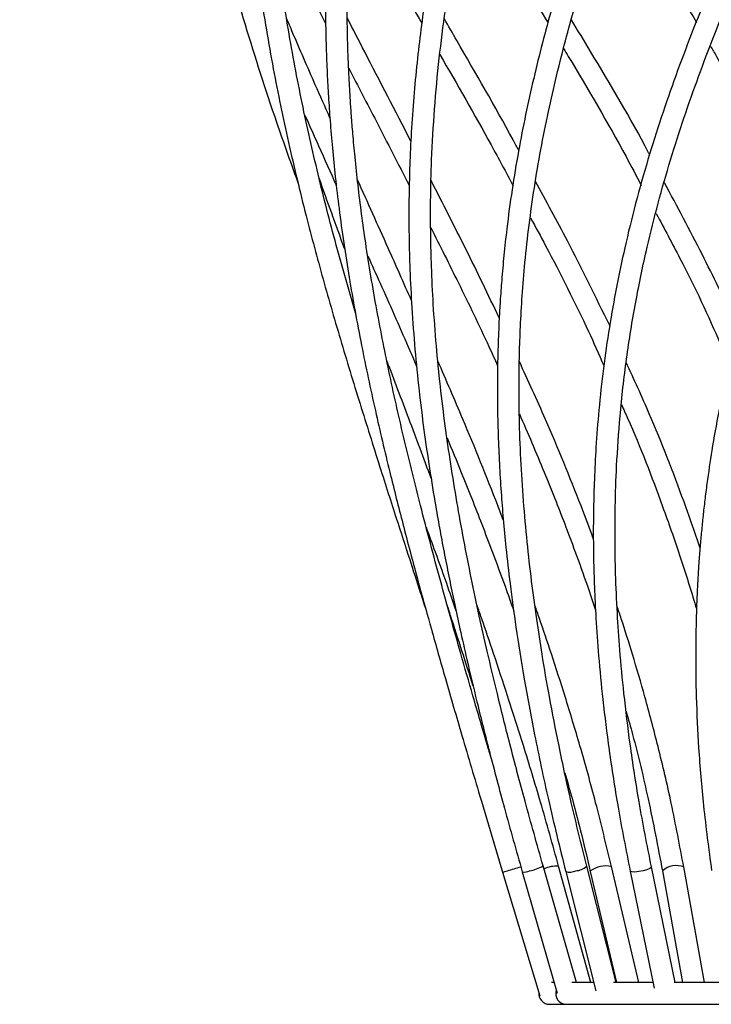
# Model space of a CAD drawing. Header units: millimetres. Extents: x -156 to 156, y -14 to 1729.
# Tile 3 of 7: x -128 to -33, y 327 to 463. Entities that reach past the tile are written whole.
import ezdxf

# ---------------------------------------------------------------- set-up
doc = ezdxf.new("R2010")
doc.units = ezdxf.units.MM

msp = doc.modelspace()

# ---------------------------------------------------------------- linework, layer by layer
at = {"color": 7, "linetype": 'Continuous', "lineweight": 25}
for p, q in [((-61.49, 344.95), (-56.32, 327.82)), ((-58.76, 344.97), (-53.94, 328.17)), ((-51.25, 329.65), (-55.88, 345.79)), ((-49.3, 329.65), (-53.74, 345.78)), ((-52.75, 345.01), (-48.57, 328.53)), ((-45.76, 329.65), (-49.84, 345.75)), ((-49.35, 345.04), (-45.73, 329.65)), ((-42.65, 329.65), (-46.43, 345.72)), ((-43.84, 345.08), (-40.52, 328.87)), ((-37.61, 329.65), (-40.9, 345.68)), ((-39.37, 345.11), (-36.59, 329.65)), ((-33.54, 329.65), (-36.42, 345.65)), ((-54.37, 329.65), (-54.73, 329.65)), ((-48.85, 329.65), (-51.9, 329.65)), ((-40.67, 329.65), (-46.13, 329.65)), ((-30.35, 329.65), (-37.77, 329.65)), ((-56.28, 327.72), (-56.29, 327.72)), ((-54.99, 326.65), (45.01, 326.65))]:
    msp.add_line(p, q, dxfattribs=at)
at = {"color": 8, "linetype": 'Continuous', "lineweight": 25}
msp.add_line((-49.31, 345.12), (-49.35, 345.04), dxfattribs=at)
at = {"color": 8, "linetype": 'Continuous', "lineweight": 25, "flags": 128}
for points in [[(-42.06, 345.12), (-42.64, 345.01), (-43.17, 344.95), (-43.58, 344.96), (-43.81, 345.03), (-43.84, 345.08)], [(-40.9, 345.68), (-40.92, 345.6), (-41.13, 345.44), (-41.54, 345.27), (-42.06, 345.12)]]:
    msp.add_lwpolyline(points, dxfattribs=at)
at = {"color": 8, "linetype": 'Continuous', "lineweight": 25}
for centre, radius, start, end in [((-62.35, 349.61), 4.74, 280.4158, 288.7455), ((-76.7, 400.49), 57.6, 286.0019, 287.9428), ((-58.52, 346.8), 1.85, 262.6033, 294.6769), ((-58.85, 351.11), 6.09, 280.3656, 299.177), ((-53.88, 340.95), 4.83, 88.3611, 112.9848), ((-52.22, 347.14), 2.2, 256.0368, 292.9795), ((-51.55, 347.71), 2.6, 274.0447, 310.9271), ((-47.16, 342.01), 3.78, 78.8847, 124.7517), ((-37.46, 342.94), 2.9, 68.9455, 131.2504), ((-52.65, 328.14), 1.49, 161.8606, 268.1864)]:
    msp.add_arc(centre, radius, start, end, dxfattribs=at)
at = {"color": 7, "linetype": 'Continuous', "lineweight": 25}
msp.add_arc((-54.99, 328.15), 1.5, 172.9594, 270, dxfattribs=at)
for points, knots in [([(-102.96, 656.59), (-102.51, 654.2), (-101.66, 649.67), (-100.66, 643.29), (-99.89, 637.73), (-99.31, 632.97), (-98.85, 628.81), (-98.47, 624.96), (-97.94, 618.83), (-97.37, 610.39), (-96.91, 599.2), (-96.71, 587.64), (-96.75, 575.73), (-96.96, 564.42), (-97.26, 553.65), (-97.58, 543.41), (-97.88, 533.27), (-98.09, 523.24), (-98.17, 513.14), (-98.07, 504.46), (-97.83, 497.15), (-97.55, 491.58), (-97.21, 486.59), (-96.88, 482.55), (-96.54, 479.02), (-96.16, 475.47), (-95.66, 471.36), (-94.76, 464.84), (-93.33, 456.32), (-91.18, 445.95), (-88.85, 436.25), (-86.36, 426.99), (-83.8, 418.14), (-81.11, 409.32), (-78.86, 402.21), (-77.17, 396.91), (-75.98, 393.24), (-74.67, 389.18), (-73.34, 385.07), (-72.42, 382.21), (-72.02, 380.98)], [0, 0, 0, 0, 0.024489, 0.04623, 0.065223, 0.081468, 0.095055, 0.108009, 0.121159, 0.158322, 0.195395, 0.23803, 0.280199, 0.322363, 0.360008, 0.397651, 0.435294, 0.472936, 0.510585, 0.549864, 0.572041, 0.594469, 0.613796, 0.629472, 0.640839, 0.654406, 0.670225, 0.687953, 0.728959, 0.767264, 0.80494, 0.837058, 0.869179, 0.901257, 0.931781, 0.944707, 0.957169, 0.970393, 0.98717, 1, 1, 1, 1]), ([(-81.76, 421.98), (-82.76, 425.44), (-84.71, 432.22), (-87.23, 442.19), (-89.44, 452.12), (-91.34, 462.29), (-92.59, 470.8), (-93.37, 477.5), (-93.82, 482.03), (-94.16, 486.03), (-94.4, 489.47), (-94.6, 492.71), (-94.77, 496.11), (-95.04, 502.88), (-95.2, 512.81), (-95.06, 525.8), (-94.72, 538.77), (-94.31, 551.86), (-93.93, 565.14), (-93.72, 578.07), (-93.74, 590.61), (-94.01, 602.65), (-94.48, 612.02), (-94.94, 618.7), (-95.29, 623.01), (-95.74, 627.96), (-96.38, 633.87), (-97.26, 640.76), (-98.43, 648.63), (-99.47, 654.22), (-100.02, 657.17)], [0, 0, 0, 0, 0.043882, 0.08611, 0.129279, 0.173946, 0.220949, 0.242942, 0.26384, 0.281772, 0.296733, 0.310089, 0.325272, 0.342449, 0.400889, 0.458001, 0.514297, 0.570591, 0.626885, 0.683178, 0.73272, 0.782232, 0.830603, 0.846499, 0.862786, 0.882501, 0.906076, 0.933513, 0.964819, 1, 1, 1, 1]), ([(-71.56, 656.69), (-71.23, 654.04), (-70.62, 649.01), (-70.04, 641.86), (-69.67, 635.5), (-69.47, 629.93), (-69.39, 625.15), (-69.38, 621.05), (-69.44, 615.28), (-69.68, 607.49), (-70.43, 594.92), (-71.9, 579.78), (-74.36, 561.21), (-77.43, 541.92), (-80.76, 521.96), (-83.07, 506.37), (-84.41, 494.89), (-85.13, 487.39), (-85.67, 479.65), (-86, 471.58), (-86.04, 464.64), (-85.92, 459.21), (-85.78, 455.57), (-85.59, 452.18), (-85.36, 448.76), (-85.05, 445.05), (-84.64, 441.01), (-83.93, 435.05), (-82.79, 427.32), (-81.09, 418), (-79.18, 409.01), (-77.51, 401.93), (-76.21, 396.69), (-75.27, 393.04), (-74.21, 388.98), (-72.9, 384.12), (-71.27, 378.26), (-69.32, 371.38), (-67.02, 363.5), (-64.38, 354.57), (-62.49, 348.27), (-61.49, 344.95)], [0, 0, 0, 0, 0.02407, 0.045774, 0.065113, 0.082089, 0.096698, 0.10894, 0.119715, 0.149896, 0.180946, 0.236769, 0.292586, 0.35903, 0.425477, 0.491931, 0.517311, 0.542696, 0.568738, 0.59645, 0.625164, 0.639273, 0.651374, 0.66196, 0.673297, 0.685668, 0.699057, 0.71346, 0.744531, 0.774846, 0.803569, 0.830397, 0.841762, 0.852722, 0.86456, 0.879549, 0.897728, 0.918686, 0.942718, 0.969822, 1, 1, 1, 1]), ([(-63.11, 360.84), (-63.27, 361.38), (-64.11, 364.22), (-65.5, 369), (-67.19, 374.86), (-68.69, 380.19), (-70.1, 385.28), (-71.5, 390.47), (-73.19, 396.93), (-75.11, 404.69), (-77.15, 413.73), (-78.96, 422.85), (-80.2, 430.26), (-81.01, 436), (-81.5, 439.96), (-81.9, 443.67), (-82.19, 446.87), (-82.4, 449.46), (-82.58, 452.06), (-82.76, 455.2), (-82.92, 459.15), (-83.01, 463.51), (-83.02, 469.94), (-82.77, 478.2), (-82.07, 488.22), (-80.76, 500.99), (-78.55, 516.69), (-75.45, 535.61), (-72.29, 554.91), (-69.86, 571.9), (-68.23, 586.33), (-67.25, 597.71), (-66.74, 606.45), (-66.51, 612.92), (-66.4, 617.75), (-66.37, 623.6), (-66.47, 630.49), (-66.8, 638.43), (-67.43, 647.4), (-68.18, 653.74), (-68.58, 657.08)], [0, 0, 0, 0, 0.005172, 0.027043, 0.045832, 0.061541, 0.078425, 0.095116, 0.112079, 0.1416, 0.171634, 0.202106, 0.233713, 0.247397, 0.261357, 0.274859, 0.286058, 0.294866, 0.302196, 0.313473, 0.328042, 0.3441, 0.359948, 0.396851, 0.432758, 0.467793, 0.534213, 0.600645, 0.667079, 0.733514, 0.772493, 0.810695, 0.84547, 0.85782, 0.873395, 0.892216, 0.914284, 0.9396, 0.968169, 1, 1, 1, 1]), ([(-36.06, 656.79), (-35.92, 654.1), (-35.67, 648.99), (-35.64, 641.74), (-35.78, 635.31), (-36.04, 629.69), (-36.36, 624.89), (-36.71, 620.78), (-37.27, 614.92), (-38.23, 607), (-40.2, 594.21), (-43.23, 578.82), (-47.8, 559.94), (-53.25, 540.35), (-59.25, 520.09), (-63.97, 503.62), (-67.28, 490.7), (-69.45, 481.25), (-71.31, 471.72), (-72.53, 463.81), (-73.29, 457.47), (-73.75, 452.73), (-74.1, 447.99), (-74.32, 443.49), (-74.43, 439.51), (-74.46, 435.99), (-74.44, 432.34), (-74.32, 428.04), (-74.06, 422.88), (-73.64, 417.3), (-73.08, 411.66), (-72.4, 406.17), (-71.62, 400.82), (-70.86, 396.16), (-70.15, 392.16), (-69.52, 388.8), (-68.85, 385.46), (-68.15, 382.06), (-67.35, 378.37), (-66.32, 373.83), (-64.98, 368.18), (-63.25, 361.31), (-61.17, 353.47), (-59.6, 347.91), (-58.76, 344.97)], [0, 0, 0, 0, 0.024454, 0.046461, 0.066022, 0.083136, 0.097802, 0.110017, 0.120964, 0.151708, 0.183328, 0.240104, 0.296877, 0.36446, 0.432046, 0.499632, 0.531897, 0.564162, 0.596425, 0.629182, 0.644595, 0.660486, 0.676837, 0.692119, 0.705281, 0.716325, 0.726768, 0.741163, 0.758309, 0.776889, 0.794875, 0.812244, 0.828995, 0.845337, 0.855875, 0.866305, 0.876626, 0.886839, 0.8977, 0.910637, 0.92859, 0.94947, 0.973274, 1, 1, 1, 1]), ([(-55.88, 345.79), (-56.72, 348.78), (-58.32, 354.41), (-60.42, 362.35), (-62.15, 369.26), (-63.55, 375.16), (-64.75, 380.51), (-65.84, 385.64), (-66.87, 390.91), (-67.82, 396.15), (-68.68, 401.42), (-69.45, 406.75), (-70.12, 412.21), (-70.68, 417.82), (-71.09, 423.35), (-71.33, 428.44), (-71.45, 433.2), (-71.47, 438.12), (-71.32, 443.94), (-70.94, 450.54), (-70.3, 457.44), (-69.44, 464.13), (-67.97, 473.43), (-65.52, 485.41), (-61.44, 501.57), (-56.38, 519.21), (-50.66, 538.52), (-45.15, 558.22), (-40.9, 575.58), (-37.88, 590.39), (-35.84, 602.43), (-34.6, 611.8), (-33.91, 618.48), (-33.52, 622.79), (-33.15, 627.75), (-32.84, 633.66), (-32.65, 640.55), (-32.65, 648.43), (-32.92, 654.02), (-33.06, 656.98)], [0, 0, 0, 0, 0.02717, 0.0512905, 0.0723694, 0.0904058, 0.105401, 0.1216528, 0.1378664, 0.1543482, 0.1706603, 0.1873916, 0.2047415, 0.2227103, 0.2412518, 0.2582061, 0.2723997, 0.2879053, 0.3068923, 0.3303162, 0.3540304, 0.3766835, 0.3983676, 0.449059, 0.4997549, 0.56427, 0.6287894, 0.6933095, 0.7578301, 0.7956885, 0.8335246, 0.8704834, 0.8826289, 0.8950872, 0.9101734, 0.9282043, 0.9491816, 0.9731117, 1, 1, 1, 1]), ([(1.31, 656.91), (1.24, 654.26), (1.11, 649.23), (0.6, 642.07), (-0.03, 635.71), (-0.71, 630.15), (-1.4, 625.37), (-2.06, 621.27), (-3.07, 615.49), (-4.63, 607.7), (-7.57, 595.13), (-11.81, 579.98), (-17.95, 561.4), (-25.18, 542.11), (-33.28, 522.15), (-39.98, 505.89), (-45.02, 493.05), (-48.55, 483.57), (-51.8, 474.07), (-54.74, 464.48), (-57.28, 454.7), (-59.41, 444.52), (-60.66, 436.33), (-61.31, 430.34), (-61.61, 426.99), (-61.82, 424.07), (-61.96, 421.66), (-62.06, 419.46), (-62.15, 416.9), (-62.22, 413.58), (-62.21, 409.63), (-62.12, 405.5), (-61.95, 401.46), (-61.71, 397.59), (-61.41, 393.73), (-61, 389.51), (-60.43, 384.52), (-59.62, 378.54), (-58.51, 371.58), (-57.03, 363.63), (-55.14, 354.66), (-53.57, 348.34), (-52.75, 345.01)], [0, 0, 0, 0, 0.0240663, 0.0457661, 0.0650996, 0.0820666, 0.0966655, 0.1088941, 0.1196683, 0.1498519, 0.1809046, 0.2367265, 0.2925386, 0.3589706, 0.4253963, 0.4918198, 0.5241756, 0.5565368, 0.5888993, 0.6213168, 0.6542003, 0.6877911, 0.7231579, 0.7351406, 0.7463738, 0.7558013, 0.7634221, 0.7695955, 0.7770104, 0.7880497, 0.8013386, 0.8145775, 0.8271898, 0.839388, 0.8509372, 0.8632454, 0.8786388, 0.8971492, 0.918361, 0.9425755, 0.9697896, 1, 1, 1, 1]), ([(-49.84, 345.75), (-50.57, 348.69), (-51.95, 354.24), (-53.64, 362.07), (-54.98, 368.9), (-55.99, 374.75), (-56.8, 380.08), (-57.5, 385.26), (-58.12, 390.71), (-58.62, 396.34), (-58.99, 402.06), (-59.18, 407.49), (-59.23, 412.31), (-59.17, 416.53), (-59.03, 420.55), (-58.78, 424.79), (-58.25, 431.22), (-57.18, 439.75), (-55.28, 449.96), (-52.88, 459.9), (-50.12, 469.48), (-47, 478.95), (-43.58, 488.4), (-38.76, 500.89), (-32.38, 516.49), (-24.63, 535.42), (-17.17, 554.71), (-11.31, 571.7), (-6.95, 586.13), (-3.92, 597.49), (-1.9, 606.23), (-0.57, 612.7), (0.34, 617.53), (1.34, 623.39), (2.35, 630.28), (3.27, 638.21), (4.03, 647.18), (4.21, 653.52), (4.31, 656.86)], [0, 0, 0, 0, 0.026758, 0.050554, 0.071403, 0.089301, 0.104251, 0.120471, 0.137201, 0.154915, 0.173115, 0.191031, 0.206385, 0.219137, 0.231514, 0.245239, 0.260291, 0.294322, 0.329451, 0.362551, 0.394901, 0.427249, 0.459604, 0.491964, 0.555381, 0.618801, 0.682216, 0.745622, 0.782823, 0.819272, 0.852448, 0.864253, 0.879134, 0.897111, 0.918182, 0.942349, 0.969619, 1, 1, 1, 1]), ([(38.2, 657.02), (37.93, 654.33), (37.41, 649.22), (36.36, 641.97), (35.27, 635.53), (34.17, 629.91), (33.14, 625.11), (32.19, 620.99), (30.76, 615.14), (28.62, 607.21), (24.73, 594.42), (19.33, 579.01), (11.71, 560.13), (2.8, 540.53), (-7.2, 520.26), (-15.9, 503.2), (-22.89, 489.09), (-28.22, 477.83), (-33.18, 466.53), (-37.64, 455.12), (-41.54, 443.41), (-44.13, 433.62), (-45.76, 425.85), (-46.75, 420.27), (-47.57, 414.6), (-48.18, 409.07), (-48.57, 403.95), (-48.8, 399.43), (-48.91, 395.51), (-48.95, 391.86), (-48.91, 388.22), (-48.8, 384.26), (-48.58, 379.79), (-48.21, 374.6), (-47.62, 368.53), (-46.74, 361.54), (-45.52, 353.62), (-44.42, 348.03), (-43.84, 345.08)], [0, 0, 0, 0, 0.024448, 0.046449, 0.066006, 0.083117, 0.09778, 0.109994, 0.120938, 0.151674, 0.183288, 0.240057, 0.296825, 0.364406, 0.43199, 0.499577, 0.537988, 0.576401, 0.614814, 0.653245, 0.691922, 0.732013, 0.749679, 0.76763, 0.785864, 0.804073, 0.820306, 0.834223, 0.84654, 0.856956, 0.868219, 0.88033, 0.893583, 0.909506, 0.927956, 0.949191, 0.973209, 1, 1, 1, 1]), ([(-40.9, 345.68), (-41.49, 348.67), (-42.6, 354.33), (-43.83, 362.33), (-44.69, 369.34), (-45.26, 375.38), (-45.64, 380.9), (-45.87, 386.04), (-45.95, 390.94), (-45.92, 395.92), (-45.72, 401.56), (-45.25, 408.4), (-44.4, 415.96), (-43.14, 423.76), (-41.22, 432.96), (-38.41, 443.38), (-34.48, 455.01), (-30, 466.35), (-25.02, 477.6), (-19.68, 488.82), (-12.83, 502.6), (-4.47, 519.03), (5.06, 538.34), (14.07, 558.03), (21.13, 575.38), (26.45, 590.19), (30.3, 602.22), (32.93, 611.59), (34.62, 618.26), (35.64, 622.57), (36.74, 627.53), (37.93, 633.44), (39.14, 640.33), (40.31, 648.21), (40.88, 653.79), (41.19, 656.75)], [0, 0, 0, 0, 0.027242, 0.051558, 0.072964, 0.091459, 0.107045, 0.123862, 0.139033, 0.152742, 0.170407, 0.19209, 0.217502, 0.242805, 0.267544, 0.307498, 0.346091, 0.384498, 0.422896, 0.461298, 0.499704, 0.564218, 0.628738, 0.69326, 0.757785, 0.795648, 0.833489, 0.870455, 0.882604, 0.895064, 0.910153, 0.928187, 0.949169, 0.973105, 1, 1, 1, 1]), ([(72.28, 657.12), (71.84, 654.47), (70.99, 649.43), (69.51, 642.28), (68.05, 635.91), (66.64, 630.34), (65.36, 625.55), (64.19, 621.46), (62.48, 615.67), (59.99, 607.88), (55.58, 595.3), (49.62, 580.14), (41.33, 561.56), (31.72, 542.26), (20.85, 522.3), (10.78, 504.76), (1.97, 489.42), (-5.44, 476.16), (-12.42, 462.82), (-18.77, 449.34), (-23.09, 438.58), (-25.85, 430.61), (-27.47, 425.46), (-28.99, 420.09), (-30.38, 414.48), (-31.58, 408.85), (-32.52, 403.56), (-33.12, 399.46), (-33.51, 396.43), (-33.76, 394.23), (-33.97, 392.1), (-34.17, 389.92), (-34.36, 387.39), (-34.56, 384.17), (-34.72, 380.03), (-34.8, 374.92), (-34.72, 368.86), (-34.39, 361.82), (-33.73, 353.82), (-32.97, 348.16), (-32.57, 345.17)], [0, 0, 0, 0, 0.024073, 0.045779, 0.065119, 0.082093, 0.0967, 0.108937, 0.119712, 0.149895, 0.180948, 0.236771, 0.292582, 0.35901, 0.425427, 0.491832, 0.537113, 0.582394, 0.627681, 0.672992, 0.718304, 0.734499, 0.751108, 0.7684, 0.786374, 0.804949, 0.821922, 0.836309, 0.843508, 0.850231, 0.856845, 0.863352, 0.870467, 0.880327, 0.89307, 0.908697, 0.927206, 0.948595, 0.972865, 1, 1, 1, 1]), ([(-128.31, 656.52), (-127.67, 653.88), (-126.46, 648.84), (-124.92, 641.68), (-123.65, 635.32), (-122.62, 629.74), (-121.79, 624.96), (-121.11, 620.85), (-120.2, 615.07), (-119.07, 607.29), (-117.45, 594.72), (-115.78, 579.58), (-113.97, 561), (-112.12, 541.7), (-109.85, 521.73), (-107.19, 504.17), (-104.16, 488.81), (-100.98, 475.54), (-97.2, 462.2), (-93.41, 450.36), (-90.73, 442.86), (-89.68, 439.92)], [0, 0, 0, 0, 0.03428, 0.065196, 0.092749, 0.116943, 0.137774, 0.15524, 0.170586, 0.213545, 0.257744, 0.337223, 0.416695, 0.511302, 0.605914, 0.700529, 0.765049, 0.829564, 0.894071, 0.958586, 1, 1, 1, 1]), ([(-46.08, 481.35), (-45.82, 480.93), (-43.28, 476.83), (-39.41, 470.57), (-35.94, 464.67), (-34.66, 462.48)], [0, 0, 0, 0, 0.066898, 0.654394, 1, 1, 1, 1]), ([(-82.6, 479.71), (-81.3, 477.43), (-78.04, 471.68), (-74.69, 465.89), (-72.67, 462.4)], [0, 0, 0, 0, 0.397935, 1, 1, 1, 1]), ([(-66.34, 480.75), (-64.45, 477.66), (-60.71, 471.58), (-57.02, 465.44), (-55.2, 462.42)], [0, 0, 0, 0, 0.507625, 1, 1, 1, 1]), ([(-93.27, 476.75), (-93.08, 476.35), (-90.76, 471.57), (-88.27, 466.75), (-85.98, 462.33)], [0, 0, 0, 0, 0.081944, 1, 1, 1, 1]), ([(-85.39, 449.3), (-86.07, 450.83), (-87.29, 453.58), (-89, 457.5), (-90.32, 460.56), (-91.1, 462.42), (-91.38, 463.07)], [0, 0, 0, 0, 0.329392, 0.593313, 0.85537, 1, 1, 1, 1]), ([(-74.18, 446.08), (-76.32, 450.21), (-79.3, 455.93), (-82.18, 461.55), (-82.99, 463.12)], [0, 0, 0, 0, 0.720522, 1, 1, 1, 1]), ([(-59.26, 444.8), (-59.52, 445.29), (-62.28, 450.43), (-65.8, 456.47), (-68.98, 462), (-69.55, 463)], [0, 0, 0, 0, 0.078291, 0.833747, 1, 1, 1, 1]), ([(-41.14, 444.2), (-41.2, 444.32), (-43.75, 449.16), (-47.43, 455.35), (-51.08, 461.39), (-51.96, 462.85)], [0, 0, 0, 0, 0.0188, 0.76244, 1, 1, 1, 1]), ([(-32.72, 459.2), (-32.44, 458.73), (-29.88, 454.39), (-26.32, 448.03), (-23.34, 442.05), (-22.33, 440.03)], [0, 0, 0, 0, 0.075339, 0.687876, 1, 1, 1, 1]), ([(-70.18, 458.06), (-67.78, 453.91), (-64.32, 447.91), (-61.03, 441.76), (-60.01, 439.87)], [0, 0, 0, 0, 0.691691, 1, 1, 1, 1]), ([(-53.05, 458.87), (-52.83, 458.51), (-49.86, 453.58), (-46.17, 447.31), (-43, 441.28), (-42.31, 439.95)], [0, 0, 0, 0, 0.0582933, 0.793063, 1, 1, 1, 1]), ([(-82.78, 456.18), (-81.51, 453.72), (-78.73, 448.37), (-75.92, 442.9), (-74.41, 439.94)], [0, 0, 0, 0, 0.459552, 1, 1, 1, 1]), ([(-88.83, 449.66), (-88.31, 448.47), (-86.98, 445.45), (-85.52, 442.2), (-84.59, 440.13), (-84.5, 439.92)], [0, 0, 0, 0, 0.367656, 0.935899, 1, 1, 1, 1]), ([(-83.28, 431.02), (-83.3, 431.08), (-84.56, 434.44), (-85.72, 437.71), (-86.86, 440.93)], [0, 0, 0, 0, 0.0178652, 1, 1, 1, 1]), ([(-74.1, 424.01), (-75.17, 426.44), (-77.67, 432.08), (-80.16, 437.59), (-81.57, 440.73)], [0, 0, 0, 0, 0.429747, 1, 1, 1, 1]), ([(-61.96, 421.61), (-63.48, 424.79), (-66.55, 431.2), (-69.76, 437.45), (-71.38, 440.6)], [0, 0, 0, 0, 0.495827, 1, 1, 1, 1]), ([(-46.67, 420.54), (-48.58, 424.47), (-51.85, 431.2), (-55.44, 437.76), (-56.93, 440.49)], [0, 0, 0, 0, 0.584029, 1, 1, 1, 1]), ([(-28.98, 419.97), (-29.16, 420.38), (-30.66, 423.9), (-33.96, 430.71), (-37.33, 437.02), (-39.09, 440.31)], [0, 0, 0, 0, 0.058519, 0.508968, 1, 1, 1, 1]), ([(-40.24, 436.05), (-39.13, 433.98), (-35.93, 428.01), (-32.57, 421.02), (-30.56, 416.05), (-30.19, 415.13)], [0, 0, 0, 0, 0.30145, 0.871115, 1, 1, 1, 1]), ([(-57.62, 435.44), (-56.92, 434.16), (-54.12, 429), (-50.68, 422.19), (-48.18, 416.59), (-47.48, 415.01)], [0, 0, 0, 0, 0.192141, 0.771878, 1, 1, 1, 1]), ([(-71.44, 434.14), (-70.15, 431.58), (-67.43, 426.13), (-64.32, 419.74), (-62.58, 415.89), (-62.18, 415)], [0, 0, 0, 0, 0.4057036, 0.8627188, 1, 1, 1, 1]), ([(-80.13, 430.2), (-79.57, 428.93), (-77.7, 424.79), (-75.43, 419.69), (-73.77, 415.82), (-73.38, 414.91)], [0, 0, 0, 0, 0.250983, 0.824749, 1, 1, 1, 1]), ([(-71.38, 399.43), (-72.4, 402.19), (-74.44, 407.66), (-76.48, 413.01), (-77.49, 415.67)], [0, 0, 0, 0, 0.503917, 1, 1, 1, 1]), ([(-61.39, 393.67), (-61.64, 394.33), (-63.44, 399.01), (-66.43, 406.39), (-69.28, 412.97), (-70.44, 415.64)], [0, 0, 0, 0, 0.088789, 0.631378, 1, 1, 1, 1]), ([(-48.93, 391.08), (-49, 391.28), (-49.55, 392.79), (-51.68, 398.32), (-54.93, 406.34), (-57.95, 412.92), (-59.17, 415.58)], [0, 0, 0, 0, 0.024435, 0.182108, 0.669434, 1, 1, 1, 1]), ([(-34.17, 389.77), (-34.29, 390.13), (-34.98, 392.27), (-37.21, 398.49), (-40.39, 406.75), (-43.3, 413.1), (-44.39, 415.46)], [0, 0, 0, 0, 0.041453, 0.245626, 0.7195, 1, 1, 1, 1]), ([(-45.05, 409.63), (-44.76, 409), (-42.65, 404.36), (-40.42, 398.51), (-38.14, 392.17), (-37, 388.82), (-35.92, 385.49), (-35.14, 382.99), (-34.74, 381.59), (-34.66, 381.31)], [0, 0, 0, 0, 0.069221, 0.50166, 0.620628, 0.738358, 0.854853, 0.970114, 1, 1, 1, 1]), ([(-59.17, 408.35), (-58.01, 405.67), (-56.33, 401.78), (-54.28, 396.69), (-52.86, 393.04), (-51.35, 389.01), (-49.91, 385.02), (-49, 382.29), (-48.63, 381.17)], [0, 0, 0, 0, 0.300286, 0.434508, 0.563931, 0.702307, 0.877738, 1, 1, 1, 1]), ([(-69.18, 405), (-68.51, 403.42), (-67.35, 400.63), (-65.76, 396.65), (-64.34, 393), (-62.8, 388.96), (-61.31, 384.95), (-60.34, 382.19), (-59.94, 381.05)], [0, 0, 0, 0, 0.201478, 0.354024, 0.501124, 0.658733, 0.858501, 1, 1, 1, 1]), ([(-72.06, 392.64), (-71.65, 391.51), (-70.65, 388.79), (-69.27, 384.93), (-68.32, 382.18), (-67.93, 381.06)], [0, 0, 0, 0, 0.292956, 0.709855, 1, 1, 1, 1]), ([(-65.55, 370.65), (-66.07, 372.28), (-67.12, 375.56), (-68.32, 379.3), (-69, 381.4), (-69.15, 381.87)], [0, 0, 0, 0, 0.435498, 0.872523, 1, 1, 1, 1]), ([(-53.74, 345.78), (-54.56, 348.72), (-56.11, 354.28), (-58.49, 362.13), (-60.68, 368.99), (-62.62, 374.87), (-64.04, 379.05), (-64.82, 381.27), (-65.03, 381.87)], [0, 0, 0, 0, 0.243357, 0.460094, 0.650155, 0.81354, 0.950259, 1, 1, 1, 1]), ([(-46.43, 345.72), (-47.14, 348.66), (-48.48, 354.23), (-50.66, 362.07), (-52.73, 368.94), (-54.62, 374.82), (-56.03, 379), (-56.81, 381.22), (-57.02, 381.81)], [0, 0, 0, 0, 0.243279, 0.460031, 0.650165, 0.813685, 0.950598, 1, 1, 1, 1]), ([(-36.42, 345.64), (-36.98, 348.59), (-38.02, 354.15), (-39.87, 362), (-41.68, 368.87), (-43.41, 374.76), (-44.71, 378.95), (-45.46, 381.17), (-45.66, 381.75)], [0, 0, 0, 0, 0.2431803, 0.4599084, 0.650059, 0.8136408, 0.9506571, 1, 1, 1, 1]), ([(-44.39, 367.17), (-44.09, 366.11), (-42.96, 362.09), (-41.21, 354.73), (-40.01, 348.43), (-39.37, 345.11)], [0, 0, 0, 0, 0.1455108, 0.5495762, 1, 1, 1, 1]), ([(-52.88, 358.67), (-52.52, 357.45), (-51.22, 352.91), (-50.14, 348.36), (-49.35, 345.04)], [0, 0, 0, 0, 0.27047, 1, 1, 1, 1])]:
    msp.add_open_spline(points, degree=3, knots=knots, dxfattribs=at)

doc.saveas('drawing.dxf')
